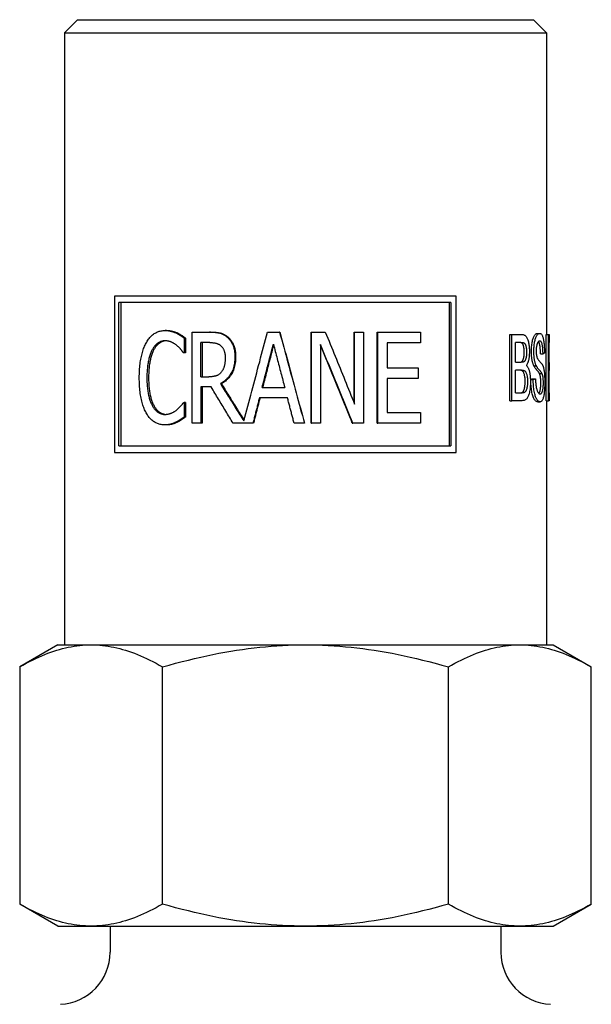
# Model space of a CAD drawing. Header units: millimetres. Extents: x 96 to 3992, y 24 to 359.
# Tile 3 of 9: x 349 to 371, y 237 to 274. Entities that reach past the tile are written whole.
import ezdxf

# ---------------------------------------------------------------- set-up
doc = ezdxf.new("R2010")
doc.units = ezdxf.units.MM
doc.layers.add('DETAIL', color=2, linetype='Continuous')

msp = doc.modelspace()

# ---------------------------------------------------------------- linework, layer by layer
at = {"layer": 'DETAIL'}
for p, q in [((351.166, 274.47), (350.666, 273.97)), ((351.166, 274.47), (368.666, 274.47)), ((368.666, 274.47), (369.166, 273.97)), ((350.666, 273.97), (369.166, 273.97)), ((350.666, 273.97), (350.666, 250.47)), ((369.166, 273.97), (369.166, 262.383)), ((352.589, 263.858), (352.589, 257.858)), ((365.701, 263.858), (352.589, 263.858)), ((365.701, 257.858), (365.701, 263.858)), ((352.749, 258.108), (352.749, 263.608)), ((365.5, 263.608), (352.749, 263.608)), ((352.825, 263.608), (352.825, 258.108)), ((365.44, 258.108), (365.44, 263.608)), ((365.5, 263.608), (365.5, 258.108)), ((354.583, 262.539), (354.525, 262.539)), ((354.991, 262.448), (354.938, 262.448)), ((355.568, 262.476), (356.228, 262.476)), ((355.568, 258.976), (355.568, 262.476)), ((356.268, 262.476), (356.228, 262.476)), ((358.462, 262.476), (358.922, 262.476)), ((358.933, 262.476), (358.922, 262.476)), ((360.139, 262.476), (360.142, 262.476)), ((360.139, 258.976), (360.139, 262.476)), ((360.142, 262.476), (360.677, 262.476)), ((360.142, 258.976), (360.142, 262.476)), ((361.78, 262.476), (361.8, 262.476)), ((361.78, 259.756), (361.78, 262.476)), ((361.8, 262.476), (362.144, 262.476)), ((361.8, 259.705), (361.8, 262.476)), ((362.144, 262.476), (362.144, 258.976)), ((362.667, 262.476), (362.697, 262.476)), ((362.667, 258.976), (362.667, 262.476)), ((362.697, 262.476), (364.326, 262.476)), ((362.697, 258.976), (362.697, 262.476)), ((364.326, 262.476), (364.326, 262.062)), ((367.753, 262.383), (367.838, 262.383)), ((367.753, 259.843), (367.753, 262.383)), ((367.838, 262.383), (368.22, 262.383)), ((367.838, 259.843), (367.838, 262.383)), ((368.81, 262.428), (368.906, 262.428)), ((369.147, 262.383), (369.247, 262.383)), ((369.147, 259.843), (369.147, 262.383)), ((369.247, 262.383), (369.266, 262.383)), ((369.247, 259.843), (369.247, 262.383)), ((369.266, 262.383), (369.266, 262.083)), ((355.259, 262.244), (355.259, 261.682)), ((355.309, 262.244), (355.259, 262.244)), ((355.309, 262.244), (355.309, 261.682)), ((355.904, 260.758), (355.904, 262.074)), ((356.247, 262.074), (355.904, 262.074)), ((355.947, 262.074), (355.947, 260.758)), ((360.494, 261.994), (360.494, 258.976)), ((363.053, 262.062), (363.053, 261.104)), ((364.326, 262.062), (363.053, 262.062)), ((367.979, 261.316), (367.979, 262.083)), ((368.179, 262.083), (367.979, 262.083)), ((369.26, 262.083), (369.26, 261.307)), ((369.266, 262.083), (369.26, 262.083)), ((355.259, 261.682), (355.232, 261.682)), ((355.309, 261.682), (355.259, 261.682)), ((368.936, 261.643), (369.033, 261.643)), ((367.979, 261.316), (368.194, 261.316)), ((369.26, 261.307), (369.266, 261.307)), ((369.266, 261.307), (369.266, 261.007)), ((363.053, 261.104), (364.242, 261.104)), ((364.242, 261.104), (364.242, 260.69)), ((367.979, 260.143), (367.979, 261.016)), ((368.209, 261.016), (367.979, 261.016)), ((368.684, 261.175), (368.778, 261.175)), ((368.894, 260.89), (368.991, 260.89)), ((369.26, 261.007), (369.26, 260.143)), ((369.266, 261.007), (369.26, 261.007)), ((355.904, 260.758), (356.207, 260.758)), ((356.684, 260.5), (356.649, 260.5)), ((363.053, 260.69), (363.053, 259.391)), ((364.242, 260.69), (363.053, 260.69)), ((368.561, 260.66), (368.654, 260.66)), ((368.648, 260.687), (368.742, 260.687)), ((355.904, 260.369), (355.904, 258.976)), ((356.297, 260.369), (355.904, 260.369)), ((355.947, 260.369), (355.947, 258.976)), ((358.253, 260.352), (359.119, 260.352)), ((367.979, 260.143), (368.226, 260.143)), ((368.22, 260.155), (368.31, 260.155)), ((369.26, 260.143), (369.266, 260.143)), ((369.266, 260.143), (369.266, 259.843)), ((355.235, 259.771), (355.259, 259.771)), ((355.259, 259.771), (355.259, 259.215)), ((355.309, 259.771), (355.259, 259.771)), ((355.309, 259.771), (355.309, 259.215)), ((359.225, 259.955), (358.149, 259.955)), ((367.753, 259.843), (367.838, 259.843)), ((368.225, 259.843), (367.838, 259.843)), ((368.83, 259.8), (368.927, 259.8)), ((369.147, 259.843), (369.247, 259.843)), ((369.166, 259.843), (369.166, 250.47)), ((369.266, 259.843), (369.247, 259.843)), ((363.053, 259.391), (364.326, 259.391)), ((364.326, 259.391), (364.326, 258.976)), ((354.991, 259.016), (354.938, 259.016)), ((355.309, 259.215), (355.259, 259.215)), ((355.904, 258.976), (355.568, 258.976)), ((355.947, 258.976), (355.904, 258.976)), ((357.528, 258.976), (357.14, 258.976)), ((357.609, 258.976), (357.528, 258.976)), ((357.899, 258.976), (357.609, 258.976)), ((357.92, 258.976), (357.899, 258.976)), ((359.875, 258.976), (359.48, 258.976)), ((359.876, 258.976), (359.875, 258.976)), ((360.139, 258.976), (360.142, 258.976)), ((360.494, 258.976), (360.142, 258.976)), ((361.713, 258.976), (361.733, 258.976)), ((362.144, 258.976), (361.733, 258.976)), ((362.667, 258.976), (362.697, 258.976)), ((364.326, 258.976), (362.697, 258.976)), ((354.578, 258.914), (354.52, 258.914)), ((352.589, 257.858), (365.701, 257.858)), ((352.749, 258.108), (365.5, 258.108)), ((350.416, 250.47), (348.947, 249.622)), ((350.416, 250.47), (351.688, 250.47)), ((351.688, 250.47), (359.915, 250.47)), ((359.915, 250.47), (368.143, 250.47)), ((368.143, 250.47), (369.416, 250.47)), ((369.416, 250.47), (370.885, 249.622)), ((348.946, 249.621), (348.946, 240.518)), ((354.43, 240.518), (354.43, 249.621)), ((365.4, 240.518), (365.4, 249.621)), ((370.886, 249.621), (370.885, 249.622)), ((370.886, 240.518), (370.886, 249.621)), ((350.416, 239.67), (348.947, 240.518)), ((369.416, 239.67), (370.885, 240.518)), ((370.885, 240.518), (370.886, 240.518)), ((350.416, 239.67), (351.688, 239.67)), ((351.688, 239.67), (359.915, 239.67)), ((352.416, 239.67), (352.416, 238.671)), ((359.915, 239.67), (368.143, 239.67)), ((367.416, 239.67), (367.416, 238.671)), ((368.143, 239.67), (369.416, 239.67))]:
    msp.add_line(p, q, dxfattribs=at)
at = {"layer": 'DETAIL', "flags": 128}
for points in [[(353.8, 262.057), (353.822, 262.095), (353.844, 262.132), (353.868, 262.167), (353.891, 262.201), (353.916, 262.233), (353.941, 262.264), (353.967, 262.293), (353.994, 262.321), (354.022, 262.347), (354.05, 262.371), (354.08, 262.394), (354.109, 262.416), (354.14, 262.435), (354.172, 262.453), (354.204, 262.469), (354.236, 262.484), (354.27, 262.497), (354.304, 262.508), (354.339, 262.517), (354.375, 262.525), (354.411, 262.531), (354.448, 262.535), (354.486, 262.538), (354.525, 262.539)], [(354.525, 262.539), (354.544, 262.539), (354.563, 262.538), (354.582, 262.537), (354.6, 262.536), (354.619, 262.534), (354.637, 262.533), (354.655, 262.53), (354.673, 262.528), (354.691, 262.525), (354.709, 262.521), (354.726, 262.517), (354.744, 262.513), (354.761, 262.509), (354.778, 262.504), (354.795, 262.5), (354.811, 262.495), (354.828, 262.49), (354.844, 262.484), (354.86, 262.479), (354.876, 262.473), (354.892, 262.467), (354.907, 262.461), (354.922, 262.455), (354.938, 262.448)], [(354.583, 262.539), (354.601, 262.539), (354.62, 262.538), (354.639, 262.537), (354.657, 262.536), (354.675, 262.534), (354.693, 262.533), (354.711, 262.53), (354.729, 262.528), (354.747, 262.525), (354.764, 262.521), (354.782, 262.517), (354.799, 262.513), (354.816, 262.509), (354.833, 262.504), (354.85, 262.5), (354.866, 262.495), (354.882, 262.49), (354.898, 262.484), (354.914, 262.479), (354.93, 262.473), (354.945, 262.467), (354.961, 262.461), (354.976, 262.455), (354.991, 262.448)], [(354.938, 262.448), (354.951, 262.442), (354.964, 262.435), (354.977, 262.429), (354.99, 262.422), (355.003, 262.415), (355.016, 262.407), (355.03, 262.4), (355.043, 262.392), (355.057, 262.384), (355.07, 262.376), (355.084, 262.367), (355.097, 262.359), (355.111, 262.35), (355.125, 262.341), (355.138, 262.332), (355.152, 262.323), (355.166, 262.313), (355.179, 262.304), (355.193, 262.294), (355.206, 262.284), (355.219, 262.274), (355.233, 262.264), (355.246, 262.254), (355.259, 262.244)], [(354.991, 262.448), (355.004, 262.442), (355.017, 262.435), (355.029, 262.429), (355.043, 262.422), (355.056, 262.415), (355.069, 262.407), (355.082, 262.4), (355.095, 262.392), (355.109, 262.384), (355.122, 262.376), (355.135, 262.367), (355.149, 262.359), (355.163, 262.35), (355.176, 262.341), (355.19, 262.332), (355.203, 262.323), (355.216, 262.313), (355.23, 262.304), (355.243, 262.294), (355.256, 262.284), (355.27, 262.274), (355.283, 262.264), (355.296, 262.254), (355.309, 262.244)], [(356.228, 262.476), (356.265, 262.476), (356.301, 262.476), (356.336, 262.474), (356.37, 262.473), (356.403, 262.471), (356.435, 262.468), (356.466, 262.465), (356.496, 262.462), (356.525, 262.458), (356.553, 262.454), (356.58, 262.449), (356.606, 262.444), (356.631, 262.438), (356.656, 262.431), (356.681, 262.422), (356.706, 262.413), (356.731, 262.402), (356.756, 262.39), (356.78, 262.376), (356.804, 262.362), (356.828, 262.346), (356.852, 262.329), (356.876, 262.311), (356.9, 262.292)], [(356.268, 262.476), (356.304, 262.476), (356.34, 262.476), (356.374, 262.474), (356.408, 262.473), (356.44, 262.471), (356.472, 262.468), (356.503, 262.465), (356.532, 262.462), (356.561, 262.458), (356.589, 262.454), (356.615, 262.449), (356.641, 262.444), (356.666, 262.438), (356.691, 262.431), (356.716, 262.422), (356.741, 262.413), (356.765, 262.402), (356.789, 262.39), (356.814, 262.376), (356.838, 262.362), (356.862, 262.346), (356.885, 262.329), (356.909, 262.311), (356.932, 262.292)], [(357.552, 259.066), (357.589, 259.208), (357.627, 259.35), (357.664, 259.492), (357.702, 259.634), (357.74, 259.776), (357.777, 259.918), (357.815, 260.06), (357.853, 260.203), (357.891, 260.345), (357.929, 260.487), (357.967, 260.629), (358.004, 260.771), (358.042, 260.913), (358.08, 261.055), (358.118, 261.197), (358.157, 261.34), (358.195, 261.482), (358.233, 261.624), (358.271, 261.766), (358.309, 261.908), (358.347, 262.05), (358.385, 262.192), (358.424, 262.334), (358.462, 262.476)], [(358.922, 262.476), (358.962, 262.331), (359.002, 262.185), (359.041, 262.039), (359.081, 261.893), (359.12, 261.747), (359.16, 261.601), (359.2, 261.456), (359.239, 261.31), (359.279, 261.164), (359.319, 261.018), (359.358, 260.872), (359.398, 260.726), (359.438, 260.581), (359.478, 260.435), (359.517, 260.289), (359.557, 260.143), (359.597, 259.997), (359.637, 259.851), (359.676, 259.706), (359.716, 259.56), (359.756, 259.414), (359.796, 259.268), (359.835, 259.122), (359.875, 258.976)], [(358.933, 262.476), (358.972, 262.331), (359.011, 262.185), (359.051, 262.039), (359.09, 261.893), (359.129, 261.747), (359.168, 261.601), (359.207, 261.456), (359.247, 261.31), (359.286, 261.164), (359.325, 261.018), (359.364, 260.872), (359.404, 260.726), (359.443, 260.581), (359.482, 260.435), (359.522, 260.289), (359.561, 260.143), (359.6, 259.997), (359.64, 259.851), (359.679, 259.706), (359.718, 259.56), (359.758, 259.414), (359.797, 259.268), (359.836, 259.122), (359.876, 258.976)], [(360.677, 262.476), (360.724, 262.361), (360.771, 262.246), (360.819, 262.13), (360.866, 262.015), (360.913, 261.899), (360.96, 261.784), (361.007, 261.668), (361.054, 261.553), (361.101, 261.437), (361.147, 261.322), (361.194, 261.206), (361.241, 261.091), (361.288, 260.975), (361.335, 260.86), (361.382, 260.745), (361.428, 260.629), (361.475, 260.514), (361.521, 260.398), (361.568, 260.283), (361.615, 260.167), (361.661, 260.052), (361.708, 259.936), (361.754, 259.821), (361.8, 259.705)], [(368.22, 262.383), (368.246, 262.382), (368.271, 262.378), (368.294, 262.372), (368.315, 262.364), (368.335, 262.353), (368.354, 262.339), (368.371, 262.324), (368.387, 262.306), (368.401, 262.285), (368.415, 262.262), (368.428, 262.236), (368.44, 262.208), (368.451, 262.177), (368.461, 262.143), (368.47, 262.107), (368.479, 262.068), (368.486, 262.028), (368.493, 261.988), (368.498, 261.946), (368.503, 261.905), (368.506, 261.862), (368.509, 261.82), (368.51, 261.776), (368.511, 261.732)], [(368.587, 261.727), (368.588, 261.775), (368.589, 261.822), (368.592, 261.868), (368.595, 261.914), (368.599, 261.958), (368.604, 262.002), (368.61, 262.045), (368.617, 262.087), (368.625, 262.127), (368.634, 262.165), (368.643, 262.2), (368.653, 262.233), (368.664, 262.264), (368.675, 262.292), (368.688, 262.317), (368.7, 262.34), (368.714, 262.361), (368.727, 262.379), (368.741, 262.393), (368.754, 262.406), (368.768, 262.415), (368.782, 262.422), (368.796, 262.426), (368.81, 262.428)], [(368.681, 261.727), (368.682, 261.775), (368.683, 261.822), (368.685, 261.868), (368.689, 261.914), (368.693, 261.958), (368.698, 262.002), (368.704, 262.045), (368.711, 262.087), (368.719, 262.127), (368.728, 262.165), (368.737, 262.2), (368.748, 262.233), (368.759, 262.264), (368.77, 262.292), (368.782, 262.317), (368.795, 262.34), (368.809, 262.361), (368.822, 262.379), (368.836, 262.393), (368.85, 262.406), (368.864, 262.415), (368.878, 262.422), (368.892, 262.426), (368.906, 262.428)], [(368.906, 262.428), (368.921, 262.426), (368.936, 262.422), (368.95, 262.415), (368.963, 262.405), (368.975, 262.392), (368.987, 262.376), (368.998, 262.358), (369.009, 262.337), (369.018, 262.312), (369.027, 262.286), (369.036, 262.256), (369.043, 262.224), (369.05, 262.189), (369.056, 262.152), (369.062, 262.111), (369.067, 262.068), (369.072, 262.023), (369.075, 261.977), (369.079, 261.929), (369.082, 261.88), (369.084, 261.829), (369.085, 261.777), (369.087, 261.724), (369.087, 261.669)], [(353.538, 260.724), (353.538, 260.796), (353.54, 260.867), (353.542, 260.936), (353.545, 261.004), (353.549, 261.07), (353.555, 261.135), (353.56, 261.198), (353.567, 261.259), (353.575, 261.319), (353.584, 261.378), (353.594, 261.434), (353.604, 261.489), (353.616, 261.543), (353.628, 261.596), (353.641, 261.647), (353.656, 261.697), (353.671, 261.746), (353.686, 261.794), (353.703, 261.841), (353.721, 261.887), (353.739, 261.931), (353.759, 261.974), (353.779, 262.016), (353.8, 262.057)], [(354.52, 262.142), (354.496, 262.141), (354.472, 262.139), (354.448, 262.136), (354.424, 262.132), (354.401, 262.126), (354.377, 262.119), (354.355, 262.11), (354.332, 262.101), (354.31, 262.09), (354.288, 262.078), (354.266, 262.064), (354.244, 262.05), (354.223, 262.034), (354.202, 262.017), (354.182, 261.998), (354.162, 261.979), (354.143, 261.958), (354.124, 261.937), (354.106, 261.914), (354.088, 261.89), (354.071, 261.864), (354.054, 261.838), (354.038, 261.81), (354.022, 261.782)], [(354.553, 262.141), (354.53, 262.139), (354.507, 262.136), (354.485, 262.132), (354.463, 262.127), (354.441, 262.12), (354.419, 262.112), (354.398, 262.103), (354.376, 262.093), (354.355, 262.082), (354.335, 262.07), (354.314, 262.056), (354.294, 262.041), (354.274, 262.026), (354.255, 262.009), (354.236, 261.991), (354.217, 261.972), (354.199, 261.952), (354.182, 261.931), (354.164, 261.908), (354.148, 261.885), (354.131, 261.861), (354.116, 261.836), (354.1, 261.809), (354.085, 261.782)], [(354.962, 261.974), (354.946, 261.987), (354.931, 261.998), (354.915, 262.01), (354.899, 262.021), (354.882, 262.031), (354.866, 262.041), (354.849, 262.051), (354.832, 262.061), (354.815, 262.07), (354.798, 262.079), (354.78, 262.087), (354.763, 262.095), (354.745, 262.102), (354.727, 262.109), (354.708, 262.115), (354.689, 262.121), (354.669, 262.126), (354.649, 262.13), (354.628, 262.134), (354.608, 262.137), (354.586, 262.139), (354.565, 262.14), (354.543, 262.141), (354.52, 262.142)], [(355.232, 261.682), (355.225, 261.692), (355.217, 261.702), (355.209, 261.712), (355.201, 261.723), (355.193, 261.734), (355.184, 261.745), (355.175, 261.756), (355.165, 261.768), (355.155, 261.78), (355.145, 261.793), (355.134, 261.805), (355.123, 261.818), (355.112, 261.832), (355.1, 261.845), (355.088, 261.858), (355.076, 261.871), (355.063, 261.884), (355.05, 261.897), (355.036, 261.91), (355.022, 261.923), (355.007, 261.936), (354.993, 261.949), (354.977, 261.962), (354.962, 261.974)], [(356.247, 262.074), (356.271, 262.074), (356.294, 262.073), (356.316, 262.072), (356.338, 262.071), (356.36, 262.069), (356.38, 262.067), (356.4, 262.065), (356.42, 262.062), (356.438, 262.059), (356.457, 262.055), (356.474, 262.051), (356.491, 262.047), (356.507, 262.042), (356.523, 262.037), (356.539, 262.031), (356.554, 262.025), (356.569, 262.018), (356.584, 262.01), (356.598, 262.002), (356.612, 261.994), (356.626, 261.985), (356.639, 261.975), (356.652, 261.965), (356.665, 261.955)], [(356.665, 261.955), (356.679, 261.942), (356.692, 261.928), (356.705, 261.914), (356.717, 261.899), (356.729, 261.884), (356.74, 261.868), (356.75, 261.851), (356.76, 261.834), (356.769, 261.817), (356.778, 261.798), (356.786, 261.78), (356.793, 261.76), (356.8, 261.74), (356.806, 261.72), (356.811, 261.699), (356.816, 261.678), (356.82, 261.656), (356.824, 261.634), (356.827, 261.611), (356.83, 261.588), (356.832, 261.564), (356.834, 261.54), (356.834, 261.515), (356.835, 261.489)], [(356.9, 262.292), (356.923, 262.272), (356.945, 262.251), (356.967, 262.228), (356.987, 262.205), (357.007, 262.181), (357.026, 262.156), (357.045, 262.13), (357.062, 262.104), (357.078, 262.076), (357.094, 262.047), (357.109, 262.018), (357.123, 261.987), (357.136, 261.956), (357.148, 261.923), (357.159, 261.889), (357.169, 261.853), (357.177, 261.817), (357.185, 261.779), (357.191, 261.74), (357.196, 261.7), (357.2, 261.658), (357.203, 261.616), (357.205, 261.572), (357.205, 261.526)], [(356.932, 262.292), (356.955, 262.272), (356.977, 262.251), (356.998, 262.228), (357.019, 262.205), (357.038, 262.181), (357.057, 262.156), (357.075, 262.13), (357.092, 262.104), (357.109, 262.076), (357.124, 262.047), (357.139, 262.018), (357.153, 261.987), (357.166, 261.956), (357.178, 261.923), (357.189, 261.889), (357.198, 261.853), (357.207, 261.817), (357.214, 261.779), (357.22, 261.74), (357.225, 261.7), (357.229, 261.658), (357.232, 261.616), (357.234, 261.572), (357.234, 261.526)], [(358.253, 260.352), (358.271, 260.421), (358.289, 260.49), (358.306, 260.559), (358.324, 260.628), (358.342, 260.697), (358.36, 260.766), (358.378, 260.835), (358.396, 260.904), (358.414, 260.973), (358.432, 261.042), (358.45, 261.111), (358.468, 261.18), (358.486, 261.249), (358.504, 261.318), (358.522, 261.387), (358.539, 261.456), (358.557, 261.525), (358.575, 261.594), (358.593, 261.663), (358.611, 261.732), (358.629, 261.801), (358.647, 261.87), (358.665, 261.939), (358.683, 262.008)], [(358.69, 261.983), (358.672, 261.915), (358.655, 261.847), (358.637, 261.779), (358.62, 261.711), (358.602, 261.643), (358.585, 261.575), (358.567, 261.507), (358.55, 261.439), (358.532, 261.372), (358.515, 261.304), (358.497, 261.236), (358.48, 261.168), (358.462, 261.1), (358.445, 261.032), (358.428, 260.964), (358.41, 260.896), (358.393, 260.828), (358.375, 260.76), (358.358, 260.692), (358.34, 260.624), (358.323, 260.556), (358.305, 260.488), (358.288, 260.42), (358.271, 260.352)], [(358.683, 262.008), (358.701, 261.939), (358.72, 261.87), (358.738, 261.801), (358.756, 261.732), (358.774, 261.663), (358.792, 261.594), (358.81, 261.525), (358.828, 261.456), (358.847, 261.387), (358.865, 261.318), (358.883, 261.249), (358.901, 261.18), (358.919, 261.111), (358.937, 261.042), (358.956, 260.973), (358.974, 260.904), (358.992, 260.835), (359.01, 260.766), (359.028, 260.697), (359.047, 260.628), (359.065, 260.559), (359.083, 260.49), (359.101, 260.421), (359.119, 260.352)], [(361.733, 258.976), (361.682, 259.102), (361.631, 259.228), (361.579, 259.354), (361.528, 259.479), (361.477, 259.605), (361.425, 259.731), (361.374, 259.857), (361.322, 259.982), (361.271, 260.108), (361.219, 260.234), (361.168, 260.36), (361.116, 260.485), (361.065, 260.611), (361.013, 260.737), (360.961, 260.863), (360.909, 260.988), (360.857, 261.114), (360.806, 261.24), (360.754, 261.366), (360.702, 261.491), (360.65, 261.617), (360.598, 261.743), (360.546, 261.869), (360.494, 261.994)], [(361.713, 258.976), (361.663, 259.102), (361.613, 259.227), (361.562, 259.352), (361.512, 259.477), (361.461, 259.602), (361.411, 259.727), (361.36, 259.852), (361.309, 259.977), (361.259, 260.103), (361.208, 260.228), (361.157, 260.353), (361.106, 260.478), (361.056, 260.603), (361.005, 260.728), (360.954, 260.853), (360.903, 260.978), (360.852, 261.103), (360.801, 261.229), (360.75, 261.354), (360.699, 261.479), (360.648, 261.604), (360.596, 261.729), (360.545, 261.854), (360.494, 261.979)], [(368.311, 261.694), (368.31, 261.725), (368.309, 261.755), (368.308, 261.784), (368.306, 261.812), (368.303, 261.839), (368.299, 261.866), (368.295, 261.891), (368.29, 261.915), (368.285, 261.938), (368.279, 261.96), (368.272, 261.979), (368.265, 261.996), (368.257, 262.012), (368.249, 262.025), (368.24, 262.037), (368.231, 262.047), (368.22, 262.055), (368.207, 262.063), (368.193, 262.069), (368.176, 262.074), (368.158, 262.078), (368.138, 262.081), (368.115, 262.082), (368.091, 262.083)], [(368.179, 262.083), (368.204, 262.082), (368.226, 262.081), (368.247, 262.078), (368.266, 262.074), (368.282, 262.069), (368.297, 262.063), (368.309, 262.055), (368.32, 262.047), (368.33, 262.037), (368.339, 262.025), (368.348, 262.012), (368.355, 261.996), (368.363, 261.979), (368.369, 261.96), (368.375, 261.938), (368.381, 261.915), (368.386, 261.891), (368.39, 261.866), (368.393, 261.839), (368.396, 261.812), (368.399, 261.784), (368.4, 261.755), (368.401, 261.725), (368.401, 261.694)], [(368.909, 262.131), (368.898, 262.131), (368.888, 262.128), (368.877, 262.124), (368.867, 262.119), (368.858, 262.112), (368.849, 262.103), (368.84, 262.093), (368.832, 262.081), (368.824, 262.068), (368.817, 262.053), (368.811, 262.037), (368.805, 262.019), (368.799, 262), (368.794, 261.98), (368.789, 261.96), (368.785, 261.939), (368.781, 261.918), (368.778, 261.896), (368.775, 261.873), (368.773, 261.85), (368.771, 261.826), (368.77, 261.801), (368.769, 261.776), (368.769, 261.75)], [(368.936, 261.643), (368.935, 261.675), (368.934, 261.706), (368.933, 261.736), (368.931, 261.764), (368.93, 261.792), (368.928, 261.818), (368.926, 261.844), (368.924, 261.868), (368.922, 261.891), (368.919, 261.913), (368.917, 261.935), (368.914, 261.955), (368.91, 261.974), (368.907, 261.992), (368.903, 262.009), (368.899, 262.024), (368.895, 262.039), (368.891, 262.053), (368.886, 262.065), (368.881, 262.077), (368.876, 262.087), (368.87, 262.097), (368.864, 262.105), (368.858, 262.112)], [(369.033, 261.643), (369.032, 261.683), (369.031, 261.721), (369.029, 261.757), (369.027, 261.792), (369.025, 261.824), (369.023, 261.856), (369.02, 261.885), (369.017, 261.913), (369.013, 261.939), (369.009, 261.964), (369.005, 261.987), (369, 262.008), (368.996, 262.028), (368.99, 262.046), (368.984, 262.062), (368.978, 262.077), (368.971, 262.089), (368.964, 262.101), (368.956, 262.11), (368.948, 262.118), (368.939, 262.124), (368.93, 262.128), (368.92, 262.13), (368.909, 262.131)], [(354.022, 261.782), (354.007, 261.751), (353.992, 261.719), (353.978, 261.686), (353.965, 261.652), (353.952, 261.617), (353.94, 261.58), (353.928, 261.542), (353.917, 261.502), (353.907, 261.462), (353.897, 261.42), (353.887, 261.377), (353.879, 261.332), (353.871, 261.286), (353.863, 261.24), (353.857, 261.192), (353.851, 261.144), (353.846, 261.095), (353.841, 261.045), (353.837, 260.993), (353.834, 260.941), (353.832, 260.888), (353.83, 260.834), (353.829, 260.779), (353.829, 260.724)], [(354.085, 261.782), (354.07, 261.751), (354.056, 261.719), (354.042, 261.686), (354.028, 261.652), (354.016, 261.617), (354.004, 261.58), (353.992, 261.542), (353.981, 261.502), (353.971, 261.462), (353.961, 261.42), (353.952, 261.377), (353.943, 261.332), (353.935, 261.286), (353.928, 261.24), (353.922, 261.192), (353.916, 261.144), (353.911, 261.095), (353.906, 261.045), (353.902, 260.993), (353.899, 260.941), (353.897, 260.888), (353.895, 260.834), (353.894, 260.779), (353.894, 260.724)], [(368.222, 261.345), (368.229, 261.352), (368.236, 261.36), (368.243, 261.368), (368.249, 261.377), (368.255, 261.386), (368.261, 261.396), (368.266, 261.407), (368.271, 261.419), (368.276, 261.431), (368.281, 261.444), (368.285, 261.458), (368.289, 261.472), (368.292, 261.487), (368.295, 261.503), (368.298, 261.519), (368.301, 261.536), (368.303, 261.553), (368.305, 261.572), (368.307, 261.59), (368.308, 261.61), (368.309, 261.63), (368.31, 261.651), (368.311, 261.672), (368.311, 261.694)], [(368.401, 261.694), (368.401, 261.672), (368.401, 261.651), (368.4, 261.63), (368.399, 261.61), (368.398, 261.59), (368.396, 261.572), (368.394, 261.553), (368.392, 261.536), (368.389, 261.519), (368.386, 261.503), (368.383, 261.487), (368.379, 261.472), (368.375, 261.458), (368.371, 261.444), (368.366, 261.431), (368.362, 261.419), (368.356, 261.407), (368.351, 261.396), (368.345, 261.386), (368.339, 261.377), (368.333, 261.368), (368.326, 261.36), (368.319, 261.352), (368.311, 261.345)], [(368.511, 261.732), (368.51, 261.706), (368.51, 261.679), (368.509, 261.652), (368.507, 261.626), (368.506, 261.6), (368.503, 261.575), (368.501, 261.549), (368.498, 261.524), (368.495, 261.499), (368.491, 261.475), (368.487, 261.451), (368.482, 261.427), (368.477, 261.403), (368.472, 261.38), (368.466, 261.358), (368.46, 261.337), (368.453, 261.317), (368.446, 261.297), (368.438, 261.278), (368.43, 261.26), (368.422, 261.242), (368.413, 261.225), (368.403, 261.21), (368.393, 261.194)], [(368.684, 261.175), (368.676, 261.191), (368.669, 261.208), (368.662, 261.225), (368.655, 261.243), (368.649, 261.262), (368.642, 261.281), (368.637, 261.301), (368.631, 261.322), (368.626, 261.343), (368.621, 261.365), (368.616, 261.388), (368.612, 261.411), (368.608, 261.435), (368.605, 261.459), (368.601, 261.484), (368.598, 261.509), (368.596, 261.535), (368.594, 261.561), (368.592, 261.587), (368.59, 261.614), (368.589, 261.642), (368.588, 261.67), (368.588, 261.698), (368.587, 261.727)], [(368.778, 261.175), (368.771, 261.191), (368.763, 261.208), (368.756, 261.225), (368.749, 261.243), (368.743, 261.262), (368.737, 261.281), (368.731, 261.301), (368.725, 261.322), (368.72, 261.343), (368.715, 261.365), (368.71, 261.388), (368.706, 261.411), (368.702, 261.435), (368.699, 261.459), (368.695, 261.484), (368.692, 261.509), (368.69, 261.535), (368.687, 261.561), (368.686, 261.587), (368.684, 261.614), (368.683, 261.642), (368.682, 261.67), (368.681, 261.698), (368.681, 261.727)], [(368.769, 261.75), (368.769, 261.739), (368.769, 261.727), (368.769, 261.716), (368.77, 261.705), (368.77, 261.695), (368.771, 261.684), (368.771, 261.674), (368.772, 261.664), (368.773, 261.654), (368.773, 261.644), (368.774, 261.634), (368.775, 261.625), (368.777, 261.615), (368.778, 261.606), (368.779, 261.597), (368.78, 261.588), (368.782, 261.579), (368.783, 261.571), (368.785, 261.563), (368.787, 261.554), (368.789, 261.546), (368.79, 261.539), (368.792, 261.531), (368.794, 261.523)], [(369.087, 261.669), (369.085, 261.668), (369.083, 261.667), (369.081, 261.665), (369.079, 261.664), (369.077, 261.663), (369.074, 261.662), (369.072, 261.661), (369.07, 261.66), (369.068, 261.659), (369.066, 261.658), (369.063, 261.657), (369.061, 261.656), (369.059, 261.655), (369.056, 261.654), (369.054, 261.653), (369.052, 261.652), (369.05, 261.651), (369.047, 261.65), (369.045, 261.649), (369.043, 261.648), (369.04, 261.647), (369.038, 261.646), (369.035, 261.644), (369.033, 261.643)], [(357.205, 261.526), (357.204, 261.463), (357.201, 261.402), (357.196, 261.343), (357.189, 261.285), (357.179, 261.229), (357.168, 261.174), (357.154, 261.122), (357.138, 261.071), (357.121, 261.021), (357.101, 260.974), (357.079, 260.928), (357.055, 260.884), (357.029, 260.842), (357.002, 260.801), (356.973, 260.763), (356.943, 260.726), (356.911, 260.691), (356.878, 260.658), (356.843, 260.627), (356.807, 260.598), (356.77, 260.57), (356.731, 260.545), (356.691, 260.521), (356.649, 260.5)], [(357.234, 261.526), (357.233, 261.463), (357.23, 261.402), (357.225, 261.343), (357.218, 261.285), (357.209, 261.229), (357.197, 261.174), (357.184, 261.122), (357.168, 261.071), (357.151, 261.021), (357.131, 260.974), (357.109, 260.928), (357.086, 260.884), (357.06, 260.842), (357.033, 260.801), (357.005, 260.763), (356.975, 260.726), (356.943, 260.691), (356.911, 260.658), (356.876, 260.627), (356.841, 260.598), (356.804, 260.57), (356.765, 260.545), (356.725, 260.521), (356.684, 260.5)], [(356.835, 261.489), (356.834, 261.46), (356.834, 261.43), (356.832, 261.402), (356.831, 261.373), (356.828, 261.346), (356.826, 261.319), (356.822, 261.293), (356.819, 261.268), (356.814, 261.243), (356.809, 261.218), (356.804, 261.195), (356.798, 261.172), (356.792, 261.149), (356.785, 261.128), (356.777, 261.106), (356.769, 261.085), (356.761, 261.065), (356.751, 261.046), (356.741, 261.026), (356.731, 261.008), (356.72, 260.99), (356.708, 260.972), (356.696, 260.956), (356.684, 260.939)], [(368.106, 261.316), (368.113, 261.316), (368.119, 261.316), (368.126, 261.317), (368.132, 261.317), (368.138, 261.318), (368.144, 261.318), (368.15, 261.319), (368.155, 261.319), (368.161, 261.32), (368.166, 261.321), (368.171, 261.322), (368.176, 261.324), (368.181, 261.325), (368.185, 261.326), (368.19, 261.328), (368.194, 261.329), (368.198, 261.331), (368.202, 261.333), (368.205, 261.334), (368.209, 261.336), (368.212, 261.338), (368.216, 261.341), (368.219, 261.343), (368.222, 261.345)], [(368.311, 261.345), (368.308, 261.343), (368.305, 261.341), (368.302, 261.338), (368.299, 261.336), (368.295, 261.334), (368.291, 261.333), (368.287, 261.331), (368.283, 261.329), (368.279, 261.328), (368.275, 261.326), (368.27, 261.325), (368.265, 261.324), (368.26, 261.322), (368.255, 261.321), (368.25, 261.32), (368.244, 261.319), (368.239, 261.319), (368.233, 261.318), (368.227, 261.318), (368.221, 261.317), (368.215, 261.317), (368.208, 261.316), (368.201, 261.316), (368.194, 261.316)], [(368.794, 261.523), (368.799, 261.509), (368.805, 261.494), (368.812, 261.479), (368.819, 261.465), (368.828, 261.45), (368.838, 261.435), (368.848, 261.42), (368.86, 261.405), (368.872, 261.389), (368.886, 261.374), (368.9, 261.359), (368.914, 261.343), (368.929, 261.328), (368.942, 261.313), (368.954, 261.298), (368.966, 261.284), (368.976, 261.27), (368.986, 261.256), (368.995, 261.243), (369.003, 261.23), (369.01, 261.217), (369.016, 261.205), (369.022, 261.193), (369.027, 261.181)], [(356.684, 260.939), (356.669, 260.921), (356.654, 260.904), (356.638, 260.889), (356.622, 260.874), (356.606, 260.86), (356.589, 260.847), (356.572, 260.836), (356.554, 260.825), (356.535, 260.816), (356.516, 260.807), (356.497, 260.8), (356.477, 260.793), (356.457, 260.787), (356.437, 260.782), (356.416, 260.778), (356.394, 260.773), (356.372, 260.77), (356.35, 260.767), (356.327, 260.764), (356.304, 260.762), (356.28, 260.76), (356.256, 260.759), (356.232, 260.758), (356.207, 260.758)], [(368.347, 260.581), (368.347, 260.615), (368.345, 260.649), (368.343, 260.681), (368.341, 260.713), (368.337, 260.743), (368.333, 260.772), (368.328, 260.8), (368.322, 260.826), (368.316, 260.852), (368.309, 260.875), (368.301, 260.896), (368.293, 260.916), (368.284, 260.933), (368.274, 260.948), (368.264, 260.962), (368.253, 260.974), (368.241, 260.984), (368.228, 260.992), (368.214, 261), (368.198, 261.006), (368.181, 261.01), (368.162, 261.014), (368.142, 261.016), (368.12, 261.016)], [(368.209, 261.016), (368.231, 261.016), (368.251, 261.014), (368.27, 261.01), (368.287, 261.006), (368.303, 261), (368.318, 260.992), (368.331, 260.984), (368.343, 260.974), (368.354, 260.962), (368.365, 260.948), (368.374, 260.933), (368.383, 260.916), (368.392, 260.896), (368.4, 260.875), (368.407, 260.852), (368.413, 260.826), (368.419, 260.8), (368.424, 260.772), (368.428, 260.743), (368.432, 260.713), (368.435, 260.681), (368.436, 260.649), (368.438, 260.615), (368.438, 260.581)], [(368.393, 261.194), (368.406, 261.182), (368.418, 261.169), (368.43, 261.154), (368.441, 261.139), (368.451, 261.121), (368.461, 261.103), (368.471, 261.083), (368.48, 261.062), (368.488, 261.039), (368.496, 261.015), (368.503, 260.99), (368.51, 260.964), (368.516, 260.936), (368.522, 260.908), (368.527, 260.879), (368.532, 260.849), (368.536, 260.818), (368.54, 260.786), (368.543, 260.754), (368.545, 260.72), (368.547, 260.686), (368.548, 260.651), (368.549, 260.615), (368.549, 260.579)], [(368.894, 260.89), (368.891, 260.897), (368.886, 260.905), (368.881, 260.913), (368.876, 260.922), (368.869, 260.932), (368.862, 260.942), (368.854, 260.953), (368.845, 260.964), (368.835, 260.976), (368.825, 260.988), (368.813, 261.001), (368.801, 261.015), (368.788, 261.029), (368.776, 261.043), (368.764, 261.057), (368.752, 261.07), (368.742, 261.084), (368.732, 261.097), (368.722, 261.111), (368.713, 261.124), (368.705, 261.137), (368.697, 261.15), (368.69, 261.162), (368.684, 261.175)], [(368.991, 260.89), (368.988, 260.897), (368.983, 260.905), (368.978, 260.913), (368.973, 260.922), (368.966, 260.932), (368.959, 260.942), (368.951, 260.953), (368.942, 260.964), (368.932, 260.976), (368.921, 260.988), (368.909, 261.001), (368.897, 261.015), (368.884, 261.029), (368.871, 261.043), (368.859, 261.057), (368.848, 261.07), (368.837, 261.084), (368.827, 261.097), (368.817, 261.111), (368.808, 261.124), (368.8, 261.137), (368.792, 261.15), (368.785, 261.162), (368.778, 261.175)], [(368.949, 260.532), (368.949, 260.552), (368.948, 260.571), (368.948, 260.59), (368.947, 260.609), (368.947, 260.627), (368.946, 260.644), (368.945, 260.662), (368.943, 260.678), (368.942, 260.695), (368.94, 260.711), (368.939, 260.726), (368.937, 260.741), (368.934, 260.756), (368.932, 260.77), (368.929, 260.784), (368.927, 260.797), (368.923, 260.81), (368.92, 260.823), (368.916, 260.835), (368.913, 260.847), (368.908, 260.859), (368.904, 260.87), (368.899, 260.88), (368.894, 260.89)], [(369.046, 260.532), (369.046, 260.552), (369.046, 260.571), (369.046, 260.59), (369.045, 260.609), (369.044, 260.627), (369.043, 260.644), (369.042, 260.662), (369.041, 260.678), (369.039, 260.695), (369.038, 260.711), (369.036, 260.726), (369.034, 260.741), (369.032, 260.756), (369.03, 260.77), (369.027, 260.784), (369.024, 260.797), (369.021, 260.81), (369.017, 260.823), (369.014, 260.835), (369.01, 260.847), (369.006, 260.859), (369.001, 260.87), (368.996, 260.88), (368.991, 260.89)], [(369.027, 261.181), (369.033, 261.163), (369.04, 261.145), (369.045, 261.126), (369.051, 261.106), (369.056, 261.086), (369.061, 261.065), (369.065, 261.043), (369.069, 261.02), (369.073, 260.996), (369.077, 260.972), (369.08, 260.947), (369.083, 260.921), (369.085, 260.895), (369.088, 260.868), (369.09, 260.84), (369.092, 260.812), (369.094, 260.783), (369.095, 260.753), (369.096, 260.723), (369.097, 260.692), (369.098, 260.66), (369.099, 260.628), (369.099, 260.595), (369.099, 260.561)], [(353.802, 259.374), (353.782, 259.412), (353.762, 259.452), (353.742, 259.494), (353.724, 259.537), (353.706, 259.582), (353.69, 259.629), (353.674, 259.677), (353.659, 259.727), (353.644, 259.778), (353.631, 259.831), (353.618, 259.885), (353.606, 259.941), (353.595, 259.998), (353.585, 260.057), (353.576, 260.117), (353.568, 260.179), (353.561, 260.242), (353.555, 260.307), (353.55, 260.373), (353.546, 260.44), (353.542, 260.509), (353.54, 260.579), (353.538, 260.651), (353.538, 260.724)], [(353.829, 260.724), (353.829, 260.664), (353.83, 260.606), (353.832, 260.55), (353.834, 260.495), (353.838, 260.441), (353.842, 260.389), (353.847, 260.338), (353.852, 260.288), (353.859, 260.24), (353.866, 260.193), (353.873, 260.148), (353.882, 260.104), (353.891, 260.061), (353.901, 260.02), (353.911, 259.979), (353.922, 259.94), (353.934, 259.902), (353.946, 259.865), (353.958, 259.829), (353.971, 259.794), (353.985, 259.76), (353.999, 259.728), (354.014, 259.696), (354.029, 259.666)], [(353.894, 260.724), (353.894, 260.664), (353.895, 260.606), (353.897, 260.55), (353.9, 260.495), (353.903, 260.441), (353.907, 260.389), (353.912, 260.338), (353.917, 260.288), (353.923, 260.24), (353.93, 260.193), (353.938, 260.148), (353.947, 260.104), (353.956, 260.061), (353.965, 260.02), (353.976, 259.979), (353.986, 259.94), (353.998, 259.902), (354.009, 259.865), (354.022, 259.829), (354.035, 259.794), (354.048, 259.76), (354.062, 259.728), (354.077, 259.696), (354.092, 259.666)], [(356.649, 260.5), (356.686, 260.44), (356.723, 260.38), (356.76, 260.32), (356.797, 260.261), (356.834, 260.201), (356.872, 260.141), (356.909, 260.081), (356.946, 260.022), (356.984, 259.962), (357.021, 259.902), (357.059, 259.842), (357.097, 259.783), (357.134, 259.723), (357.172, 259.663), (357.21, 259.603), (357.247, 259.544), (357.285, 259.484), (357.323, 259.424), (357.361, 259.364), (357.399, 259.305), (357.437, 259.245), (357.475, 259.185), (357.513, 259.125), (357.552, 259.066)], [(356.684, 260.5), (356.72, 260.441), (356.755, 260.382), (356.791, 260.324), (356.828, 260.265), (356.864, 260.207), (356.9, 260.148), (356.936, 260.09), (356.972, 260.031), (357.009, 259.972), (357.045, 259.914), (357.081, 259.855), (357.118, 259.797), (357.154, 259.738), (357.191, 259.68), (357.228, 259.621), (357.264, 259.562), (357.301, 259.504), (357.338, 259.445), (357.374, 259.387), (357.411, 259.328), (357.448, 259.269), (357.485, 259.211), (357.522, 259.152), (357.559, 259.094)], [(368.22, 260.155), (368.23, 260.16), (368.239, 260.167), (368.248, 260.174), (368.257, 260.183), (368.265, 260.192), (368.273, 260.202), (368.28, 260.213), (368.287, 260.224), (368.293, 260.237), (368.3, 260.251), (368.305, 260.267), (368.311, 260.284), (368.316, 260.302), (368.321, 260.322), (368.326, 260.343), (368.33, 260.366), (368.334, 260.389), (368.337, 260.414), (368.34, 260.439), (368.343, 260.466), (368.345, 260.493), (368.346, 260.521), (368.347, 260.551), (368.347, 260.581)], [(368.549, 260.579), (368.549, 260.52), (368.547, 260.463), (368.543, 260.407), (368.539, 260.352), (368.533, 260.299), (368.526, 260.248), (368.518, 260.199), (368.509, 260.153), (368.499, 260.112), (368.489, 260.075), (368.478, 260.041), (368.466, 260.011), (368.453, 259.985), (368.439, 259.96), (368.424, 259.938), (368.408, 259.918), (368.391, 259.901), (368.372, 259.886), (368.352, 259.873), (368.331, 259.862), (368.307, 259.854), (368.282, 259.848), (368.254, 259.844), (368.225, 259.843)], [(368.438, 260.581), (368.438, 260.551), (368.437, 260.521), (368.436, 260.493), (368.434, 260.466), (368.431, 260.439), (368.428, 260.414), (368.425, 260.389), (368.421, 260.366), (368.417, 260.343), (368.412, 260.322), (368.407, 260.302), (368.402, 260.284), (368.396, 260.267), (368.39, 260.251), (368.384, 260.237), (368.377, 260.224), (368.371, 260.213), (368.363, 260.202), (368.355, 260.192), (368.347, 260.183), (368.339, 260.174), (368.329, 260.167), (368.32, 260.16), (368.31, 260.155)], [(368.561, 260.66), (368.565, 260.661), (368.568, 260.662), (368.572, 260.663), (368.576, 260.664), (368.579, 260.666), (368.583, 260.667), (368.587, 260.668), (368.591, 260.669), (368.594, 260.67), (368.598, 260.671), (368.602, 260.672), (368.605, 260.674), (368.609, 260.675), (368.612, 260.676), (368.616, 260.677), (368.62, 260.678), (368.623, 260.679), (368.627, 260.68), (368.63, 260.681), (368.634, 260.683), (368.637, 260.684), (368.641, 260.685), (368.644, 260.686), (368.648, 260.687)], [(368.83, 259.8), (368.812, 259.802), (368.794, 259.807), (368.776, 259.815), (368.759, 259.826), (368.743, 259.84), (368.726, 259.857), (368.711, 259.877), (368.696, 259.901), (368.682, 259.928), (368.668, 259.958), (368.655, 259.991), (368.642, 260.027), (368.631, 260.066), (368.62, 260.109), (368.609, 260.154), (368.6, 260.203), (368.591, 260.254), (368.584, 260.307), (368.577, 260.362), (368.572, 260.418), (368.567, 260.476), (368.564, 260.536), (368.562, 260.597), (368.561, 260.66)], [(368.654, 260.66), (368.658, 260.661), (368.662, 260.662), (368.666, 260.663), (368.669, 260.664), (368.673, 260.666), (368.677, 260.667), (368.681, 260.668), (368.684, 260.669), (368.688, 260.67), (368.692, 260.671), (368.695, 260.672), (368.699, 260.674), (368.703, 260.675), (368.706, 260.676), (368.71, 260.677), (368.714, 260.678), (368.717, 260.679), (368.721, 260.68), (368.724, 260.681), (368.728, 260.683), (368.732, 260.684), (368.735, 260.685), (368.739, 260.686), (368.742, 260.687)], [(368.927, 259.8), (368.908, 259.802), (368.89, 259.807), (368.872, 259.815), (368.855, 259.826), (368.838, 259.84), (368.822, 259.857), (368.806, 259.877), (368.791, 259.901), (368.776, 259.928), (368.762, 259.958), (368.749, 259.991), (368.737, 260.027), (368.725, 260.066), (368.714, 260.109), (368.703, 260.154), (368.694, 260.203), (368.685, 260.254), (368.677, 260.307), (368.671, 260.362), (368.665, 260.418), (368.661, 260.476), (368.658, 260.536), (368.655, 260.597), (368.654, 260.66)], [(368.742, 260.687), (368.744, 260.64), (368.746, 260.596), (368.749, 260.553), (368.752, 260.513), (368.756, 260.475), (368.76, 260.439), (368.765, 260.405), (368.77, 260.373), (368.775, 260.344), (368.782, 260.315), (368.789, 260.289), (368.797, 260.263), (368.805, 260.239), (368.814, 260.217), (368.824, 260.196), (368.834, 260.176), (368.844, 260.158), (368.855, 260.143), (368.866, 260.13), (368.877, 260.119), (368.889, 260.111), (368.9, 260.105), (368.912, 260.102), (368.923, 260.1)], [(368.873, 260.123), (368.879, 260.131), (368.886, 260.14), (368.891, 260.149), (368.897, 260.16), (368.902, 260.172), (368.907, 260.185), (368.912, 260.199), (368.917, 260.213), (368.921, 260.228), (368.924, 260.244), (368.928, 260.261), (368.931, 260.279), (368.934, 260.297), (368.936, 260.317), (368.939, 260.337), (368.941, 260.357), (368.943, 260.378), (368.944, 260.399), (368.946, 260.42), (368.947, 260.442), (368.948, 260.464), (368.948, 260.486), (368.949, 260.509), (368.949, 260.532)], [(368.923, 260.1), (368.933, 260.101), (368.943, 260.104), (368.952, 260.109), (368.961, 260.115), (368.97, 260.123), (368.978, 260.133), (368.985, 260.144), (368.993, 260.158), (369, 260.173), (369.006, 260.189), (369.012, 260.206), (369.017, 260.225), (369.022, 260.246), (369.026, 260.267), (369.03, 260.29), (369.034, 260.314), (369.037, 260.34), (369.039, 260.365), (369.041, 260.392), (369.043, 260.419), (369.045, 260.446), (369.046, 260.474), (369.046, 260.503), (369.046, 260.532)], [(369.099, 260.561), (369.099, 260.511), (369.098, 260.461), (369.097, 260.412), (369.095, 260.364), (369.092, 260.317), (369.089, 260.27), (369.085, 260.224), (369.081, 260.179), (369.076, 260.135), (369.071, 260.094), (369.065, 260.056), (369.058, 260.02), (369.05, 259.986), (369.042, 259.955), (369.034, 259.926), (369.024, 259.9), (369.014, 259.877), (369.003, 259.856), (368.992, 259.839), (368.98, 259.825), (368.968, 259.814), (368.955, 259.807), (368.941, 259.802), (368.927, 259.8)], [(357.14, 258.976), (357.104, 259.035), (357.068, 259.093), (357.033, 259.151), (356.997, 259.209), (356.962, 259.267), (356.926, 259.325), (356.891, 259.383), (356.856, 259.441), (356.82, 259.499), (356.785, 259.557), (356.75, 259.615), (356.715, 259.673), (356.679, 259.731), (356.644, 259.789), (356.609, 259.847), (356.574, 259.905), (356.54, 259.963), (356.505, 260.021), (356.47, 260.079), (356.435, 260.137), (356.401, 260.195), (356.366, 260.253), (356.331, 260.311), (356.297, 260.369)], [(368.137, 260.143), (368.142, 260.143), (368.147, 260.143), (368.151, 260.143), (368.156, 260.143), (368.16, 260.144), (368.165, 260.144), (368.169, 260.144), (368.173, 260.144), (368.177, 260.145), (368.18, 260.145), (368.184, 260.146), (368.187, 260.146), (368.191, 260.146), (368.194, 260.147), (368.197, 260.148), (368.2, 260.148), (368.203, 260.149), (368.206, 260.15), (368.208, 260.15), (368.211, 260.151), (368.213, 260.152), (368.216, 260.153), (368.218, 260.154), (368.22, 260.155)], [(368.31, 260.155), (368.308, 260.154), (368.305, 260.153), (368.303, 260.152), (368.301, 260.151), (368.298, 260.15), (368.295, 260.15), (368.293, 260.149), (368.29, 260.148), (368.287, 260.148), (368.284, 260.147), (368.28, 260.146), (368.277, 260.146), (368.273, 260.146), (368.27, 260.145), (368.266, 260.145), (368.262, 260.144), (368.258, 260.144), (368.254, 260.144), (368.249, 260.144), (368.245, 260.143), (368.241, 260.143), (368.236, 260.143), (368.231, 260.143), (368.226, 260.143)], [(354.976, 259.49), (354.991, 259.502), (355.006, 259.515), (355.02, 259.527), (355.034, 259.539), (355.047, 259.552), (355.06, 259.564), (355.073, 259.577), (355.086, 259.589), (355.098, 259.602), (355.109, 259.615), (355.121, 259.627), (355.132, 259.64), (355.143, 259.653), (355.153, 259.665), (355.163, 259.677), (355.172, 259.689), (355.181, 259.7), (355.19, 259.711), (355.199, 259.722), (355.207, 259.732), (355.214, 259.742), (355.221, 259.752), (355.228, 259.762), (355.235, 259.771)], [(358.149, 259.955), (358.138, 259.914), (358.128, 259.873), (358.117, 259.833), (358.107, 259.792), (358.096, 259.751), (358.086, 259.71), (358.076, 259.67), (358.065, 259.629), (358.055, 259.588), (358.044, 259.547), (358.034, 259.507), (358.023, 259.466), (358.013, 259.425), (358.003, 259.384), (357.992, 259.343), (357.982, 259.303), (357.971, 259.262), (357.961, 259.221), (357.951, 259.18), (357.94, 259.14), (357.93, 259.099), (357.919, 259.058), (357.909, 259.017), (357.899, 258.976)], [(358.167, 259.955), (358.157, 259.914), (358.147, 259.873), (358.136, 259.833), (358.126, 259.792), (358.116, 259.751), (358.106, 259.71), (358.095, 259.67), (358.085, 259.629), (358.075, 259.588), (358.064, 259.547), (358.054, 259.507), (358.044, 259.466), (358.033, 259.425), (358.023, 259.384), (358.013, 259.343), (358.003, 259.303), (357.992, 259.262), (357.982, 259.221), (357.972, 259.18), (357.961, 259.14), (357.951, 259.099), (357.941, 259.058), (357.931, 259.017), (357.92, 258.976)], [(359.48, 258.976), (359.469, 259.017), (359.459, 259.058), (359.448, 259.099), (359.437, 259.14), (359.427, 259.18), (359.416, 259.221), (359.405, 259.262), (359.395, 259.303), (359.384, 259.343), (359.374, 259.384), (359.363, 259.425), (359.352, 259.466), (359.342, 259.507), (359.331, 259.547), (359.321, 259.588), (359.31, 259.629), (359.299, 259.67), (359.289, 259.71), (359.278, 259.751), (359.267, 259.792), (359.257, 259.833), (359.246, 259.873), (359.236, 259.914), (359.225, 259.955)], [(354.52, 258.914), (354.483, 258.915), (354.446, 258.917), (354.41, 258.921), (354.374, 258.927), (354.339, 258.934), (354.305, 258.943), (354.271, 258.953), (354.238, 258.965), (354.205, 258.979), (354.174, 258.994), (354.142, 259.011), (354.112, 259.029), (354.082, 259.049), (354.053, 259.07), (354.024, 259.094), (353.997, 259.118), (353.97, 259.145), (353.944, 259.173), (353.918, 259.202), (353.894, 259.233), (353.87, 259.266), (353.847, 259.3), (353.824, 259.336), (353.802, 259.374)], [(354.029, 259.666), (354.044, 259.637), (354.06, 259.61), (354.077, 259.585), (354.094, 259.56), (354.111, 259.536), (354.129, 259.514), (354.148, 259.493), (354.167, 259.473), (354.186, 259.454), (354.206, 259.436), (354.227, 259.42), (354.248, 259.405), (354.269, 259.391), (354.291, 259.378), (354.312, 259.366), (354.335, 259.356), (354.357, 259.347), (354.38, 259.339), (354.402, 259.332), (354.425, 259.327), (354.449, 259.322), (354.472, 259.319), (354.496, 259.317), (354.52, 259.317)], [(354.092, 259.666), (354.106, 259.639), (354.122, 259.613), (354.137, 259.588), (354.153, 259.564), (354.169, 259.542), (354.186, 259.52), (354.203, 259.499), (354.221, 259.48), (354.239, 259.462), (354.258, 259.444), (354.277, 259.428), (354.297, 259.413), (354.317, 259.399), (354.337, 259.386), (354.358, 259.374), (354.378, 259.363), (354.399, 259.354), (354.421, 259.345), (354.442, 259.338), (354.463, 259.332), (354.485, 259.326), (354.507, 259.322), (354.53, 259.319), (354.552, 259.318)], [(354.52, 259.317), (354.542, 259.317), (354.564, 259.318), (354.586, 259.32), (354.607, 259.322), (354.629, 259.325), (354.649, 259.329), (354.67, 259.334), (354.691, 259.339), (354.711, 259.345), (354.731, 259.351), (354.751, 259.359), (354.77, 259.366), (354.789, 259.375), (354.808, 259.384), (354.826, 259.393), (354.845, 259.402), (354.862, 259.412), (354.88, 259.422), (354.897, 259.433), (354.913, 259.443), (354.93, 259.454), (354.946, 259.466), (354.961, 259.478), (354.976, 259.49)], [(354.938, 259.016), (354.92, 259.008), (354.903, 259), (354.886, 258.992), (354.87, 258.985), (354.853, 258.978), (354.837, 258.972), (354.821, 258.965), (354.806, 258.959), (354.79, 258.954), (354.775, 258.949), (354.76, 258.944), (354.745, 258.94), (354.73, 258.936), (354.714, 258.932), (354.698, 258.928), (354.681, 258.925), (354.663, 258.923), (354.644, 258.92), (354.625, 258.919), (354.606, 258.917), (354.585, 258.916), (354.564, 258.915), (354.543, 258.914), (354.52, 258.914)], [(354.991, 259.016), (354.974, 259.008), (354.957, 259), (354.94, 258.992), (354.924, 258.985), (354.908, 258.978), (354.892, 258.972), (354.876, 258.965), (354.86, 258.959), (354.845, 258.954), (354.83, 258.949), (354.815, 258.944), (354.8, 258.94), (354.785, 258.936), (354.77, 258.932), (354.753, 258.928), (354.737, 258.925), (354.719, 258.923), (354.701, 258.92), (354.682, 258.919), (354.662, 258.917), (354.642, 258.916), (354.621, 258.915), (354.6, 258.914), (354.578, 258.914)], [(355.259, 259.215), (355.246, 259.206), (355.233, 259.197), (355.22, 259.188), (355.207, 259.179), (355.195, 259.171), (355.182, 259.162), (355.169, 259.153), (355.157, 259.145), (355.145, 259.136), (355.133, 259.128), (355.12, 259.12), (355.109, 259.111), (355.096, 259.103), (355.084, 259.095), (355.071, 259.087), (355.058, 259.079), (355.044, 259.071), (355.03, 259.063), (355.016, 259.055), (355.001, 259.047), (354.986, 259.039), (354.97, 259.031), (354.954, 259.024), (354.938, 259.016)], [(355.309, 259.215), (355.296, 259.206), (355.283, 259.197), (355.27, 259.188), (355.258, 259.179), (355.245, 259.171), (355.233, 259.162), (355.22, 259.153), (355.208, 259.145), (355.196, 259.136), (355.184, 259.128), (355.172, 259.12), (355.16, 259.111), (355.148, 259.103), (355.136, 259.095), (355.123, 259.087), (355.11, 259.079), (355.096, 259.071), (355.082, 259.063), (355.068, 259.055), (355.053, 259.047), (355.038, 259.039), (355.023, 259.031), (355.007, 259.024), (354.991, 259.016)], [(348.946, 249.621), (349.073, 249.693), (349.197, 249.761), (349.32, 249.825), (349.441, 249.887), (349.561, 249.944), (349.679, 249.999), (349.796, 250.051), (349.913, 250.099), (350.028, 250.144), (350.142, 250.186), (350.255, 250.225), (350.367, 250.261), (350.479, 250.295), (350.59, 250.325), (350.701, 250.352), (350.811, 250.377), (350.921, 250.399), (351.031, 250.417), (351.14, 250.433), (351.25, 250.446), (351.359, 250.457), (351.469, 250.464), (351.578, 250.468), (351.688, 250.47)], [(351.688, 250.47), (351.798, 250.468), (351.908, 250.464), (352.017, 250.457), (352.127, 250.446), (352.236, 250.433), (352.346, 250.417), (352.455, 250.399), (352.565, 250.377), (352.675, 250.352), (352.786, 250.325), (352.897, 250.295), (353.009, 250.261), (353.122, 250.225), (353.235, 250.186), (353.349, 250.144), (353.464, 250.099), (353.58, 250.051), (353.697, 249.999), (353.816, 249.944), (353.936, 249.887), (354.057, 249.825), (354.18, 249.761), (354.304, 249.693), (354.43, 249.621)], [(354.43, 249.621), (354.683, 249.693), (354.931, 249.761), (355.177, 249.825), (355.42, 249.887), (355.659, 249.944), (355.896, 249.999), (356.131, 250.051), (356.363, 250.099), (356.593, 250.144), (356.821, 250.186), (357.048, 250.225), (357.273, 250.261), (357.496, 250.295), (357.719, 250.325), (357.94, 250.352), (358.161, 250.377), (358.381, 250.399), (358.6, 250.417), (358.819, 250.433), (359.038, 250.446), (359.257, 250.457), (359.476, 250.464), (359.695, 250.468), (359.915, 250.47)], [(359.915, 250.47), (360.135, 250.468), (360.354, 250.464), (360.573, 250.457), (360.792, 250.446), (361.011, 250.433), (361.23, 250.417), (361.449, 250.399), (361.669, 250.377), (361.89, 250.352), (362.111, 250.325), (362.333, 250.295), (362.557, 250.261), (362.782, 250.225), (363.009, 250.186), (363.237, 250.144), (363.467, 250.099), (363.699, 250.051), (363.934, 249.999), (364.171, 249.944), (364.41, 249.887), (364.653, 249.825), (364.899, 249.761), (365.147, 249.693), (365.4, 249.621)], [(365.4, 249.621), (365.526, 249.693), (365.65, 249.761), (365.773, 249.825), (365.895, 249.887), (366.014, 249.944), (366.133, 249.999), (366.25, 250.051), (366.366, 250.099), (366.481, 250.144), (366.596, 250.186), (366.709, 250.225), (366.821, 250.261), (366.933, 250.295), (367.045, 250.325), (367.155, 250.352), (367.266, 250.377), (367.375, 250.399), (367.485, 250.417), (367.595, 250.433), (367.704, 250.446), (367.814, 250.457), (367.923, 250.464), (368.033, 250.468), (368.143, 250.47)], [(368.143, 250.47), (368.253, 250.468), (368.362, 250.464), (368.472, 250.457), (368.581, 250.446), (368.691, 250.433), (368.8, 250.417), (368.91, 250.399), (369.02, 250.377), (369.13, 250.352), (369.241, 250.325), (369.352, 250.295), (369.464, 250.261), (369.577, 250.225), (369.69, 250.186), (369.804, 250.144), (369.919, 250.099), (370.035, 250.051), (370.153, 249.999), (370.271, 249.944), (370.391, 249.887), (370.512, 249.825), (370.635, 249.761), (370.759, 249.693), (370.886, 249.621)], [(351.688, 239.67), (351.578, 239.671), (351.469, 239.676), (351.359, 239.683), (351.25, 239.693), (351.14, 239.706), (351.031, 239.722), (350.921, 239.741), (350.811, 239.762), (350.701, 239.787), (350.59, 239.814), (350.479, 239.845), (350.367, 239.878), (350.255, 239.914), (350.142, 239.953), (350.028, 239.995), (349.913, 240.041), (349.796, 240.089), (349.679, 240.14), (349.561, 240.195), (349.441, 240.253), (349.32, 240.314), (349.197, 240.379), (349.073, 240.447), (348.946, 240.518)], [(354.43, 240.518), (354.304, 240.447), (354.18, 240.379), (354.057, 240.314), (353.936, 240.253), (353.816, 240.195), (353.697, 240.14), (353.58, 240.089), (353.464, 240.041), (353.349, 239.995), (353.235, 239.953), (353.122, 239.914), (353.009, 239.878), (352.897, 239.845), (352.786, 239.814), (352.675, 239.787), (352.565, 239.762), (352.455, 239.741), (352.346, 239.722), (352.236, 239.706), (352.127, 239.693), (352.017, 239.683), (351.908, 239.676), (351.798, 239.671), (351.688, 239.67)], [(359.915, 239.67), (359.695, 239.671), (359.476, 239.676), (359.257, 239.683), (359.038, 239.693), (358.819, 239.706), (358.6, 239.722), (358.381, 239.741), (358.161, 239.762), (357.94, 239.787), (357.719, 239.814), (357.496, 239.845), (357.273, 239.878), (357.048, 239.914), (356.821, 239.953), (356.593, 239.995), (356.363, 240.041), (356.131, 240.089), (355.896, 240.14), (355.659, 240.195), (355.42, 240.253), (355.177, 240.314), (354.931, 240.379), (354.683, 240.447), (354.43, 240.518)], [(365.4, 240.518), (365.147, 240.447), (364.899, 240.379), (364.653, 240.314), (364.41, 240.253), (364.171, 240.195), (363.934, 240.14), (363.699, 240.089), (363.467, 240.041), (363.237, 239.995), (363.009, 239.953), (362.782, 239.914), (362.557, 239.878), (362.333, 239.845), (362.111, 239.814), (361.89, 239.787), (361.669, 239.762), (361.449, 239.741), (361.23, 239.722), (361.011, 239.706), (360.792, 239.693), (360.573, 239.683), (360.354, 239.676), (360.135, 239.671), (359.915, 239.67)], [(368.143, 239.67), (368.033, 239.671), (367.923, 239.676), (367.814, 239.683), (367.704, 239.693), (367.595, 239.706), (367.485, 239.722), (367.375, 239.741), (367.266, 239.762), (367.155, 239.787), (367.045, 239.814), (366.933, 239.845), (366.821, 239.878), (366.709, 239.914), (366.596, 239.953), (366.481, 239.995), (366.366, 240.041), (366.25, 240.089), (366.133, 240.14), (366.014, 240.195), (365.895, 240.253), (365.773, 240.314), (365.65, 240.379), (365.526, 240.447), (365.4, 240.518)], [(370.886, 240.518), (370.759, 240.447), (370.635, 240.379), (370.512, 240.314), (370.391, 240.253), (370.271, 240.195), (370.153, 240.14), (370.035, 240.089), (369.919, 240.041), (369.804, 239.995), (369.69, 239.953), (369.577, 239.914), (369.464, 239.878), (369.352, 239.845), (369.241, 239.814), (369.13, 239.787), (369.02, 239.762), (368.91, 239.741), (368.8, 239.722), (368.691, 239.706), (368.581, 239.693), (368.472, 239.683), (368.362, 239.676), (368.253, 239.671), (368.143, 239.67)]]:
    msp.add_lwpolyline(points, dxfattribs=at)
at = {"layer": 'DETAIL'}
for centre, start, end in [((350.412, 238.671), 272.7478, 0), ((369.42, 238.671), 180, 267.2522)]:
    msp.add_arc(centre, 2.004, start, end, dxfattribs=at)

doc.saveas('drawing.dxf')
